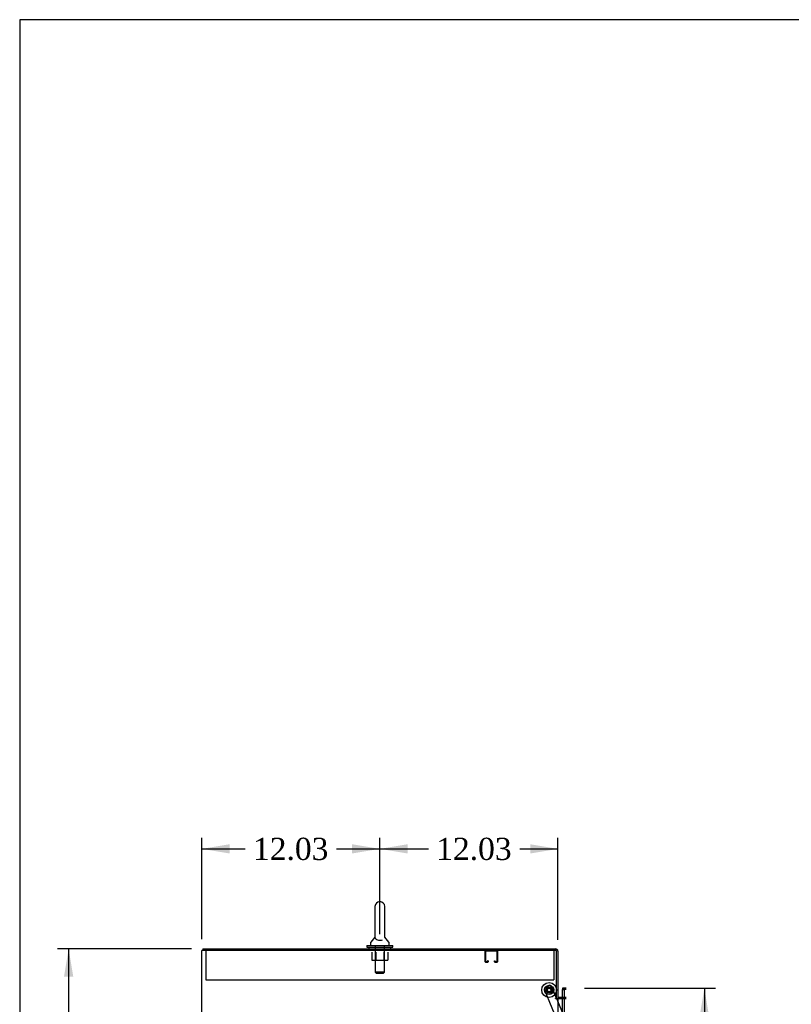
# Model space of a CAD drawing. Header units: inches. Extents: x 1 to 299, y -2 to 199.
# Tile 4 of 9: x 1 to 53, y 132 to 199. Entities that reach past the tile are written whole.
import ezdxf
from ezdxf.enums import TextEntityAlignment as Align
from ezdxf.lldxf.tags import DXFTag

# ---------------------------------------------------------------- set-up
doc = ezdxf.new("R2010")
doc.units = ezdxf.units.IN
doc.header["$MEASUREMENT"] = 0
for name, color, linetype in [('COM50677-1', 7, 'Continuous'), ('COM56670-8', 7, 'Continuous'), ('COM70216', 7, 'Continuous'), ('COM70839-3', 7, 'Continuous'), ('COM71199-3', 7, 'Continuous'), ('COM71210-8', 7, 'Continuous'), ('Default', 7, 'Continuous'), ('NTS18024', 7, 'Continuous'), ('ROL87452', 7, 'Continuous'), ('RVT17786', 7, 'Continuous'), ('SCS86414', 7, 'Continuous'), ('WAF25376', 7, 'Continuous'), ('WAF25377', 7, 'Continuous'), ('WAM254785', 7, 'Continuous')]:
    doc.layers.add(name, color=color, linetype=linetype)
doc.styles.add('SEACAD_Times_New_Roman', font='times.ttf')
tags = doc.linetypes.add('HIDDEN2', pattern=[0.1875, 0.125, -0.0625]).pattern_tags.tags
tags[6:7] = [DXFTag(74, 4), DXFTag(75, 0), DXFTag(340, '0'), DXFTag(46, 0.0), DXFTag(50, 0.0), DXFTag(44, 0.0), DXFTag(45, 0.0)]
tags[4:5] = [DXFTag(74, 4), DXFTag(75, 0), DXFTag(340, '0'), DXFTag(46, 0.0), DXFTag(50, 0.0), DXFTag(44, 0.0), DXFTag(45, 0.0)]
doc.dimstyles.new('HAMMOND_(STH_-_300x200)', dxfattribs={"dimtxt": 1.5, "dimasz": 1.875, "dimexe": 0.75, "dimexo": 0.75, "dimgap": 0.375, "dimtad": 0, "dimtih": 1, "dimtoh": 1, "dimzin": 0, "dimdsep": 46, "dimtxsty": 'SEACAD_Times_New_Roman', "dimblk1": '_SE_FILLED', "dimblk2": '_SE_FILLED', "dimsah": 1, "dimcen": 0.75, "dimadec": 0, "dimazin": 0, "dimtfac": 0.8, "dimtofl": 0, "dimtmove": 0, "dimatfit": 3, "dimfxl": 1, "dimtolj": 1, "dimtzin": 0, "dimarcsym": 0})

# ---------------------------------------------------------------- blocks, each defined once
blk = doc.blocks.new('SE4')
at = {"layer": 'COM50677-1', "color": 7, "linetype": 'HIDDEN2'}
for p, q in [((13.951, 136.031), (13.951, 135.846)), ((13.951, 135.846), (13.951, 134.031)), ((37.451, 136.031), (37.451, 135.846)), ((37.451, 135.846), (37.451, 134.031)), ((13.951, 134.031), (37.451, 134.031))]:
    blk.add_line(p, q, dxfattribs=at)
at = {"layer": 'COM56670-8', "color": 7, "linetype": 'Continuous'}
for p, q in [((13.733, 136.126), (37.59, 136.126)), ((13.733, 136.126), (13.733, 136.031)), ((37.733, 135.983), (37.733, 132.781)), ((37.638, 132.781), (37.733, 132.781)), ((38.15, 132.846), (37.781, 132.846))]:
    blk.add_line(p, q, dxfattribs=at)
at = {"layer": 'COM56670-8', "color": 7, "linetype": 'HIDDEN2'}
blk.add_line((38.285, 132.846), (38.15, 132.846), dxfattribs=at)
at = {"layer": 'COM56670-8', "color": 7, "linetype": 'Continuous'}
for centre, radius, start, end in [((37.59, 135.983), 0.143, 0, 90), ((37.781, 132.894), 0.143, 232.20512, 270), ((37.781, 132.894), 0.048, 180, 270)]:
    blk.add_arc(centre, radius, start, end, dxfattribs=at)
at = {"layer": 'COM56670-8', "color": 7, "linetype": 'HIDDEN2'}
blk.add_arc((37.59, 135.983), 0.048, 0, 90, dxfattribs=at)
at = {"layer": 'COM70216', "color": 7, "linetype": 'HIDDEN2'}
for p, q in [((32.825, 135.261), (32.825, 135.988)), ((32.865, 135.261), (32.865, 135.988)), ((32.868, 135.991), (33.595, 135.991)), ((33.598, 135.988), (33.598, 135.261)), ((33.638, 135.988), (33.638, 135.261)), ((32.97, 135.258), (32.868, 135.258)), ((32.97, 135.218), (32.868, 135.218)), ((32.973, 135.312), (32.973, 135.261)), ((33.013, 135.312), (32.973, 135.312)), ((33.013, 135.312), (33.013, 135.261)), ((33.45, 135.261), (33.45, 135.312)), ((33.45, 135.312), (33.49, 135.312)), ((33.49, 135.261), (33.49, 135.312)), ((33.595, 135.258), (33.493, 135.258)), ((33.595, 135.218), (33.493, 135.218))]:
    blk.add_line(p, q, dxfattribs=at)
for centre, radius, start, end in [((32.868, 135.988), 0.043, 90, 180), ((32.868, 135.988), 0.003, 90, 180), ((33.595, 135.988), 0.043, 0, 90), ((33.595, 135.988), 0.003, 0, 90), ((32.868, 135.261), 0.043, 180, 270), ((32.868, 135.261), 0.003, 180, 270), ((32.97, 135.261), 0.003, 270, 0), ((32.97, 135.261), 0.043, 270, 0), ((33.493, 135.261), 0.043, 180, 270), ((33.493, 135.261), 0.003, 180, 270), ((33.595, 135.261), 0.003, 270, 0), ((33.595, 135.261), 0.043, 270, 0)]:
    blk.add_arc(centre, radius, start, end, dxfattribs=at)
at = {"layer": 'COM70839-3', "color": 7, "linetype": 'HIDDEN2'}
for p, q in [((37.918, 130.733), (36.818, 133.39)), ((36.886, 133.553), (37.146, 133.661)), ((37.645, 132.781), (37.309, 133.593)), ((38.285, 131.236), (37.657, 132.751))]:
    blk.add_line(p, q, dxfattribs=at)
at = {"layer": 'COM70839-3', "color": 7, "linetype": 'Continuous'}
blk.add_line((37.657, 132.751), (37.645, 132.781), dxfattribs=at)
at = {"layer": 'COM70839-3', "color": 7, "linetype": 'HIDDEN2'}
blk.add_circle((37.138, 133.353), 0.129, dxfattribs=at)
for centre, start, end in [((36.934, 133.438), 112.48451, 202.48451), ((37.193, 133.545), 22.48451, 112.48451)]:
    blk.add_arc(centre, 0.125, start, end, dxfattribs=at)
at = {"layer": 'COM71199-3', "color": 7, "linetype": 'Continuous'}
for p, q in [((38.285, 133.471), (38.045, 133.471)), ((38.045, 133.471), (38.045, 133.376)), ((38.045, 132.846), (38.045, 133.376)), ((38.045, 133.376), (38.15, 133.376)), ((38.285, 133.376), (38.045, 133.376)), ((38.15, 133.376), (38.15, 71.034)), ((38.285, 133.376), (38.15, 133.376))]:
    blk.add_line(p, q, dxfattribs=at)
at = {"layer": 'COM71199-3', "color": 7, "linetype": 'HIDDEN2'}
blk.add_line((38.045, 71.346), (38.045, 132.846), dxfattribs=at)
at = {"layer": 'COM71210-8', "color": 7, "linetype": 'Continuous'}
for p, q in [((13.816, 136.031), (13.673, 136.031)), ((13.673, 64.161), (13.673, 136.031)), ((37.638, 136.031), (13.816, 136.031)), ((37.638, 132.781), (37.638, 136.031)), ((37.56, 132.781), (37.638, 132.781)), ((37.56, 132.751), (37.56, 132.781)), ((37.59, 132.751), (37.56, 132.751)), ((37.733, 132.751), (37.59, 132.751)), ((37.781, 132.751), (37.733, 132.751)), ((37.733, 132.751), (37.733, 71.441)), ((38.15, 132.751), (37.781, 132.751))]:
    blk.add_line(p, q, dxfattribs=at)
at = {"layer": 'COM71210-8', "color": 7, "linetype": 'HIDDEN2'}
blk.add_line((38.285, 132.751), (38.15, 132.751), dxfattribs=at)
at = {"layer": 'NTS18024', "color": 7, "linetype": 'HIDDEN2'}
for p, q in [((25.163, 135.906), (25.163, 135.361)), ((25.438, 135.906), (25.438, 135.361)), ((25.964, 135.906), (25.964, 135.361)), ((26.236, 135.906), (26.236, 135.361)), ((25.163, 135.361), (25.438, 135.361)), ((25.438, 135.361), (25.964, 135.361)), ((25.964, 135.361), (26.236, 135.361))]:
    blk.add_line(p, q, dxfattribs=at)
at = {"layer": 'ROL87452', "color": 7, "linetype": 'HIDDEN2'}
blk.add_circle((37.138, 133.353), 0.5, dxfattribs=at)
at = {"layer": 'RVT17786', "color": 7, "linetype": 'HIDDEN2'}
for radius in [0.217, 0.125]:
    blk.add_circle((37.138, 133.353), radius, dxfattribs=at)
at = {"layer": 'SCS86414', "color": 7, "linetype": 'Continuous'}
for p, q in [((25.369, 138.991), (25.369, 136.921)), ((26.032, 136.921), (26.032, 138.991)), ((25.076, 136.546), (25.076, 136.426)), ((25.36, 136.911), (25.089, 136.584)), ((25.369, 136.921), (25.369, 136.92)), ((26.032, 136.92), (26.032, 136.921)), ((26.312, 136.584), (26.041, 136.911)), ((26.326, 136.426), (26.326, 136.546))]:
    blk.add_line(p, q, dxfattribs=at)
at = {"layer": 'SCS86414', "color": 7, "linetype": 'HIDDEN2'}
for p, q in [((25.389, 136.366), (25.389, 134.551)), ((26.013, 134.551), (26.013, 136.366)), ((26.013, 134.551), (25.389, 134.551)), ((25.389, 134.551), (25.449, 134.491)), ((25.449, 134.491), (25.953, 134.491)), ((25.953, 134.491), (26.013, 134.551))]:
    blk.add_line(p, q, dxfattribs=at)
at = {"layer": 'SCS86414', "color": 7, "linetype": 'Continuous'}
for centre, radius, start, end in [((25.701, 138.991), 0.331, 0, 180), ((25.136, 136.546), 0.06, 140.32138, 180), ((25.136, 136.426), 0.06, 180, 270), ((26.266, 136.426), 0.06, 270, 0), ((26.266, 136.546), 0.06, 0, 39.67862)]:
    blk.add_arc(centre, radius, start, end, dxfattribs=at)
blk.add_open_spline([(25.369, 136.928), (25.369, 136.925), (25.369, 136.921), (25.37, 136.906), (25.371, 136.895), (25.38, 136.857), (25.393, 136.829), (25.444, 136.776), (25.481, 136.752), (25.582, 136.717), (25.647, 136.707), (25.776, 136.709), (25.838, 136.721), (25.886, 136.741)], degree=3, knots=[0.7000204, 0.7000204, 0.7000204, 0.7000204, 0.71875, 0.71875, 0.75, 0.75, 0.8125, 0.8125, 0.875, 0.875, 0.9375, 0.9375, 1, 1, 1, 1], dxfattribs=at)
at = {"layer": 'WAF25376', "color": 7, "linetype": 'HIDDEN2'}
for radius in [0.315, 0.14]:
    blk.add_circle((37.138, 133.353), radius, dxfattribs=at)
at = {"layer": 'WAF25377', "color": 7, "linetype": 'Continuous'}
for p, q in [((24.826, 136.366), (26.576, 136.366)), ((24.826, 136.366), (24.826, 136.251)), ((24.826, 136.251), (26.576, 136.251)), ((26.576, 136.251), (26.576, 136.366))]:
    blk.add_line(p, q, dxfattribs=at)
at = {"layer": 'WAM254785', "color": 7, "linetype": 'Continuous'}
for p, q in [((24.951, 136.251), (24.951, 136.126)), ((26.451, 136.126), (26.451, 136.251))]:
    blk.add_line(p, q, dxfattribs=at)
blk = doc.blocks.new('DMBLK5266')
at = {"layer": 'Default', "linetype": 'Continuous'}
for points in [[(27.576, 143.201), (25.701, 142.889), (27.576, 142.576)], [(35.858, 143.201), (35.858, 142.576), (37.733, 142.889)]]:
    blk.add_hatch(color=7, dxfattribs=at).paths.add_polyline_path(points)
at = {"layer": 'Default', "color": 7, "linetype": 'Continuous'}
for p, q in [((25.701, 137.116), (25.701, 143.639)), ((37.733, 136.733), (37.733, 143.639)), ((25.701, 142.889), (28.981, 142.889)), ((35.15, 142.889), (37.733, 142.889))]:
    blk.add_line(p, q, dxfattribs=at)
at = {"layer": 'Default', "color": 7, "linetype": 'Continuous', "style": 'SEACAD_Times_New_Roman'}
blk.add_text('12.03', height=1.5, dxfattribs=at).set_placement((29.506, 143.639), align=Align.TOP_LEFT)
blk = doc.blocks.new('_SE_FILLED')
at = {"color": 0}
blk.add_line((0, 0), (-1, 0), dxfattribs=at)
blk.add_solid([(0, 0), (-1, -0.1665), (-1, 0.1665), (0, 0)], dxfattribs=at)
blk = doc.blocks.new('DMBLK5273')
at = {"layer": 'Default', "linetype": 'Continuous'}
for points in [[(47.937, 131.596), (47.624, 133.471), (47.312, 131.596)], [(47.937, 72.814), (47.312, 72.814), (47.624, 70.939)]]:
    blk.add_hatch(color=7, dxfattribs=at).paths.add_polyline_path(points)
at = {"layer": 'Default', "color": 7, "linetype": 'Continuous'}
for p, q in [((39.527, 133.471), (48.374, 133.471)), ((47.624, 133.471), (47.624, 103.48)), ((47.624, 99.205), (47.624, 70.939)), ((39.161, 70.939), (48.374, 70.939))]:
    blk.add_line(p, q, dxfattribs=at)
at = {"layer": 'Default', "color": 7, "linetype": 'Continuous', "style": 'SEACAD_Times_New_Roman'}
for s, p in [('62.53', (45.065, 102.955)), ('DOOR', (44.479, 100.705))]:
    blk.add_text(s, height=1.5, dxfattribs=at).set_placement(p, align=Align.TOP_LEFT)
blk = doc.blocks.new('DMBLK5277')
at = {"layer": 'Default', "linetype": 'Continuous'}
for points in [[(4.362, 134.251), (4.987, 134.251), (4.674, 136.126)], [(4.362, 65.941), (4.674, 64.066), (4.987, 65.941)]]:
    blk.add_hatch(color=7, dxfattribs=at).paths.add_polyline_path(points)
at = {"layer": 'Default', "color": 7, "linetype": 'Continuous'}
for p, q in [((12.983, 136.126), (3.924, 136.126)), ((4.674, 136.126), (4.674, 101.371)), ((4.674, 99.346), (4.674, 64.066)), ((12.983, 64.066), (3.924, 64.066))]:
    blk.add_line(p, q, dxfattribs=at)
at = {"layer": 'Default', "color": 7, "linetype": 'Continuous', "style": 'SEACAD_Times_New_Roman'}
blk.add_text('72.06', height=1.5, dxfattribs=at).set_placement((2.115, 100.846), align=Align.TOP_LEFT)
blk = doc.blocks.new('DMBLK5284')
at = {"layer": 'Default', "linetype": 'Continuous'}
for points in [[(15.548, 143.201), (13.673, 142.889), (15.548, 142.576)], [(23.826, 143.201), (23.826, 142.576), (25.701, 142.889)]]:
    blk.add_hatch(color=7, dxfattribs=at).paths.add_polyline_path(points)
at = {"layer": 'Default', "color": 7, "linetype": 'Continuous'}
for p, q in [((13.673, 136.781), (13.673, 143.639)), ((25.701, 137.116), (25.701, 143.639)), ((13.673, 142.889), (16.602, 142.889)), ((22.771, 142.889), (25.701, 142.889))]:
    blk.add_line(p, q, dxfattribs=at)
at = {"layer": 'Default', "color": 7, "linetype": 'Continuous', "style": 'SEACAD_Times_New_Roman'}
blk.add_text('12.03', height=1.5, dxfattribs=at).set_placement((17.127, 143.639), align=Align.TOP_LEFT)
blk = doc.blocks.new('BORDER')
at = {"layer": 'Default', "color": 7, "linetype": 'Continuous'}
for p, q in [((0, 27.86), (-41.86, 27.86)), ((-41.86, 27.86), (-41.86, 0))]:
    blk.add_line(p, q, dxfattribs=at)

msp = doc.modelspace()

# ---------------------------------------------------------------- block references
at = {"layer": 'Default', "color": 7, "xscale": 7.12, "yscale": 7.12, "zscale": 7.12}
msp.add_blockref('BORDER', (299.411, 0.564), dxfattribs=at)
at = {"layer": 'Default'}
msp.add_blockref('SE4', (0, 0), dxfattribs=at)

# ---------------------------------------------------------------- dimensions: what is measured, and where the dimension line sits
at = {"layer": 'Default', "color": 7, "linetype": 'Continuous'}
for base, p1, p2, picture, middle in [((25.701, 142.889), (13.673, 136.031), (25.701, 136.366), 'DMBLK5284', (19.687, 142.889)), ((37.733, 142.889), (25.701, 136.366), (37.733, 135.983), 'DMBLK5266', (32.066, 142.889))]:
    dim = msp.add_linear_dim(base=base, p1=p1, p2=p2, text='\\A1;<>', dimstyle='HAMMOND_(STH_-_300x200)', dxfattribs=at)
    dim.commit()
    dim.dimension.update_dxf_attribs({"geometry": picture, "text_midpoint": middle, "dimtype": 160})
for base, p1, p2, angle, text, picture, middle, dimtype in [((4.674, 136.126), (13.733, 136.126), (13.733, 64.066), 270, '\\A1;<>', 'DMBLK5277', (4.674, 100.096), 161), ((47.624, 70.939), (38.777, 133.471), (38.411, 70.939), 90, '\\A1;<>\\PDOOR', 'DMBLK5273', (47.624, 102.205), 160)]:
    dim = msp.add_linear_dim(base=base, p1=p1, p2=p2, angle=angle, text=text, dimstyle='HAMMOND_(STH_-_300x200)', dxfattribs=at)
    dim.commit()
    dim.dimension.update_dxf_attribs({"geometry": picture, "text_midpoint": middle, "dimtype": dimtype})

doc.saveas('drawing.dxf')
